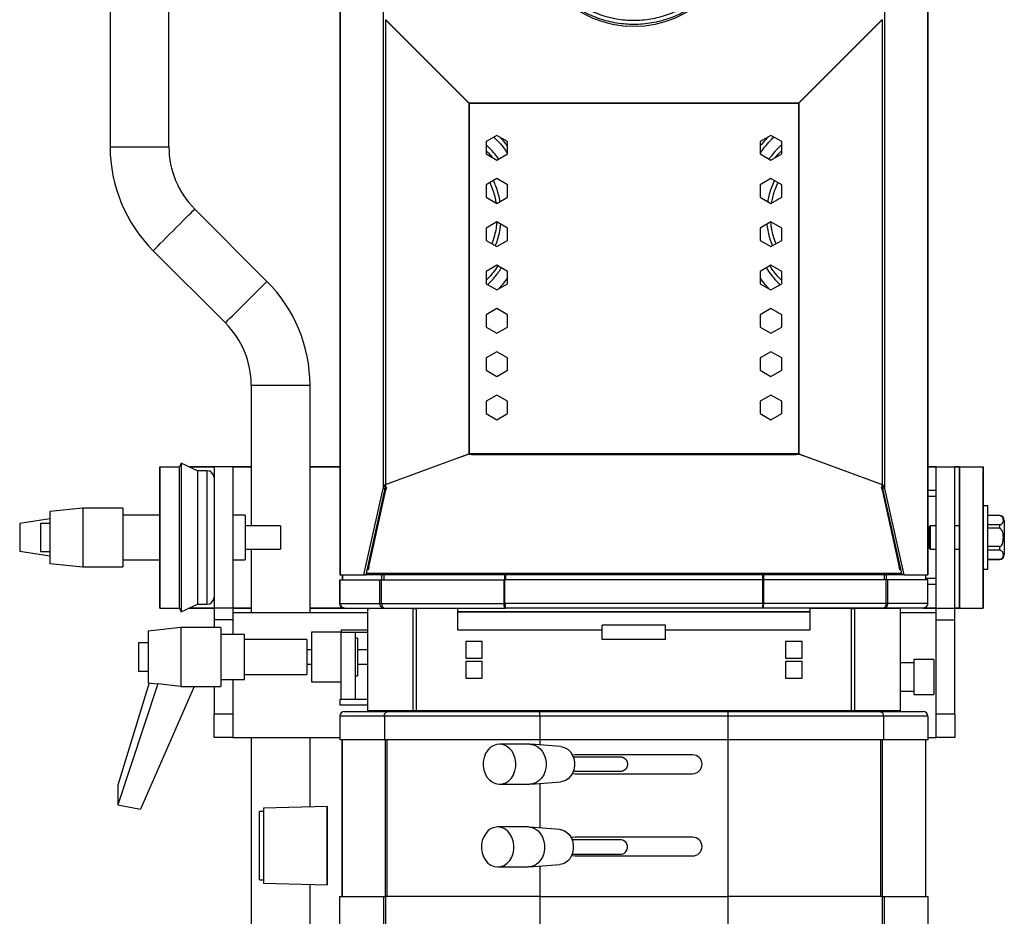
# Model space of a CAD drawing. Header units: millimetres. Extents: x 12 to 1764, y -1111 to 524.
# Tile 2 of 15: x 12 to 430, y -682 to -301. Entities that reach past the tile are written whole.
import ezdxf

# ---------------------------------------------------------------- set-up
doc = ezdxf.new("R2010")
doc.units = ezdxf.units.MM

msp = doc.modelspace()

# ---------------------------------------------------------------- linework, layer by layer
at = {"color": 7, "linetype": 'Continuous', "lineweight": 25}
for p, q in [((50.05, -156.14), (50.05, -354.72)), ((75.05, -354.72), (75.05, -156.14)), ((147.74, -182.74), (147.74, -536.74)), ((147.93, -182.74), (147.93, -536.74)), ((397.56, -182.74), (397.56, -536.74)), ((397.74, -182.74), (397.74, -536.74)), ((166.13, -295.83), (166.13, -500.03)), ((379.36, -295.83), (379.36, -500.03)), ((167.15, -300.71), (167.15, -498.24)), ((202.58, -336.14), (167.15, -300.71)), ((167.15, -300.71), (167.29, -300.71)), ((202.72, -336.14), (167.29, -300.71)), ((378.2, -300.71), (342.77, -336.14)), ((378.34, -300.71), (342.91, -336.14)), ((378.34, -300.71), (378.2, -300.71)), ((378.34, -300.71), (378.34, -498.24)), ((202.58, -336.14), (202.72, -336.14)), ((202.58, -336.14), (202.58, -485.27)), ((202.76, -336.23), (342.73, -336.23)), ((202.77, -336.24), (202.77, -485.24)), ((342.72, -336.24), (202.77, -336.24)), ((342.72, -336.24), (342.72, -485.24)), ((342.91, -336.14), (342.77, -336.14)), ((342.91, -336.14), (342.91, -485.27)), ((214.44, -349.88), (209.89, -352.51)), ((218.99, -352.51), (214.44, -349.88)), ((331.04, -349.88), (326.49, -352.51)), ((335.59, -352.51), (331.04, -349.88)), ((209.89, -352.51), (209.89, -357.76)), ((218.99, -357.76), (218.99, -352.51)), ((326.49, -352.51), (326.49, -357.76)), ((335.59, -357.76), (335.59, -352.51)), ((209.89, -357.76), (214.44, -360.39)), ((214.44, -360.39), (218.99, -357.76)), ((326.49, -357.76), (331.04, -360.39)), ((331.04, -360.39), (335.59, -357.76)), ((214.44, -368.28), (209.89, -370.91)), ((218.99, -370.91), (214.44, -368.28)), ((331.04, -368.28), (326.49, -370.91)), ((335.59, -370.91), (331.04, -368.28)), ((209.89, -370.91), (209.89, -376.16)), ((218.99, -376.16), (218.99, -370.91)), ((326.49, -371.31), (326.68, -370.8)), ((326.49, -370.91), (326.49, -376.16)), ((335.59, -376.16), (335.59, -370.91)), ((209.89, -376.16), (214.44, -378.79)), ((214.44, -378.79), (218.99, -376.16)), ((326.49, -376.16), (331.04, -378.79)), ((331.04, -378.79), (335.59, -376.16)), ((116.74, -411.94), (86.03, -381.23)), ((214.44, -386.68), (209.89, -389.31)), ((209.89, -389.31), (209.89, -394.56)), ((218.99, -389.31), (214.44, -386.68)), ((218.99, -394.56), (218.99, -389.31)), ((331.04, -386.68), (326.49, -389.31)), ((326.49, -389.31), (326.49, -394.56)), ((335.59, -389.31), (331.04, -386.68)), ((335.59, -394.56), (335.59, -389.31)), ((209.89, -394.56), (214.44, -397.19)), ((214.44, -397.19), (218.99, -394.56)), ((326.49, -394.56), (331.04, -397.19)), ((331.04, -397.19), (335.59, -394.56)), ((68.35, -398.91), (99.06, -429.62)), ((214.44, -405.08), (209.89, -407.71)), ((218.99, -407.71), (214.44, -405.08)), ((331.04, -405.08), (326.49, -407.71)), ((335.59, -407.71), (331.04, -405.08)), ((209.89, -407.71), (209.89, -412.96)), ((218.99, -412.96), (218.99, -407.71)), ((326.49, -407.71), (326.49, -412.96)), ((335.59, -412.96), (335.59, -407.71)), ((209.89, -412.96), (214.44, -415.59)), ((214.44, -415.59), (218.99, -412.96)), ((326.49, -412.96), (331.04, -415.59)), ((331.04, -415.59), (335.59, -412.96)), ((214.44, -423.48), (209.89, -426.11)), ((209.89, -426.11), (209.89, -431.36)), ((218.99, -426.11), (214.44, -423.48)), ((218.99, -431.36), (218.99, -426.11)), ((331.04, -423.48), (326.49, -426.11)), ((326.49, -426.11), (326.49, -431.36)), ((335.59, -426.11), (331.04, -423.48)), ((335.59, -431.36), (335.59, -426.11)), ((209.89, -431.36), (214.44, -433.99)), ((214.44, -433.99), (218.99, -431.36)), ((326.49, -431.36), (331.04, -433.99)), ((331.04, -433.99), (335.59, -431.36)), ((214.44, -441.88), (209.89, -444.51)), ((218.99, -444.51), (214.44, -441.88)), ((331.04, -441.88), (326.49, -444.51)), ((335.59, -444.51), (331.04, -441.88)), ((209.89, -444.51), (209.89, -449.76)), ((218.99, -449.76), (218.99, -444.51)), ((326.49, -444.51), (326.49, -449.76)), ((335.59, -449.76), (335.59, -444.51)), ((209.89, -449.76), (214.44, -452.39)), ((214.44, -452.39), (218.99, -449.76)), ((326.49, -449.76), (331.04, -452.39)), ((331.04, -452.39), (335.59, -449.76)), ((110.05, -456.14), (110.05, -515.84)), ((135.05, -552.84), (135.05, -456.14)), ((214.44, -460.28), (209.89, -462.91)), ((218.99, -462.91), (214.44, -460.28)), ((331.04, -460.28), (326.49, -462.91)), ((335.59, -462.91), (331.04, -460.28)), ((209.89, -462.91), (209.89, -468.16)), ((218.99, -468.16), (218.99, -462.91)), ((326.49, -462.91), (326.49, -468.16)), ((335.59, -468.16), (335.59, -462.91)), ((209.89, -468.16), (214.44, -470.79)), ((214.44, -470.79), (218.99, -468.16)), ((326.49, -468.16), (331.04, -470.79)), ((331.04, -470.79), (335.59, -468.16)), ((167.15, -498.24), (202.58, -485.27)), ((202.01, -485.58), (201.99, -485.53)), ((202, -485.53), (202.72, -485.27)), ((202.01, -485.58), (202.01, -485.53)), ((203.74, -485.58), (202.01, -485.58)), ((202.58, -485.27), (202.72, -485.27)), ((342.72, -485.24), (202.77, -485.24)), ((203.74, -485.58), (203.74, -485.22)), ((203.74, -485.58), (341.74, -485.58)), ((341.74, -485.58), (341.74, -485.22)), ((343.48, -485.58), (341.74, -485.58)), ((342.91, -485.27), (342.77, -485.27)), ((342.77, -485.27), (343.49, -485.53)), ((342.91, -485.27), (378.34, -498.24)), ((343.49, -485.53), (343.48, -485.58)), ((343.48, -485.58), (343.48, -485.53)), ((80.29, -489.23), (79.54, -490.84)), ((87.18, -492.45), (80.29, -489.23)), ((80.29, -489.23), (80.29, -552.44)), ((71.24, -490.84), (71.24, -550.84)), ((71.24, -490.84), (79.54, -490.84)), ((71.24, -550.84), (71.24, -490.84)), ((79.44, -491.04), (79.44, -550.63)), ((83.73, -490.84), (94.24, -490.84)), ((94.24, -490.84), (83.73, -490.84)), ((91.24, -492.45), (87.18, -492.45)), ((87.18, -492.45), (87.18, -549.23)), ((102.24, -490.84), (94.24, -490.84)), ((94.24, -490.84), (94.24, -550.84)), ((102.24, -490.84), (102.24, -550.84)), ((102.24, -490.84), (110.05, -490.84)), ((110.05, -490.84), (102.24, -490.84)), ((135.05, -490.84), (147.74, -490.84)), ((401.24, -490.84), (397.74, -490.84)), ((397.74, -490.84), (401.24, -490.84)), ((401.24, -550.84), (401.24, -490.84)), ((401.24, -490.84), (409.24, -490.84)), ((409.24, -550.84), (409.24, -490.84)), ((411.24, -490.84), (409.24, -490.84)), ((409.24, -490.84), (411.24, -490.84)), ((411.24, -490.84), (411.24, -550.84)), ((411.24, -490.84), (421.24, -490.84)), ((411.24, -550.84), (411.24, -490.84)), ((421.24, -550.84), (421.24, -490.84)), ((421.24, -490.84), (421.24, -550.84)), ((158, -536.74), (166.13, -500.03)), ((158.86, -536.74), (167, -500.03)), ((160.04, -533.47), (167.34, -500.56)), ((166.13, -500.03), (167, -500.03)), ((167.34, -500.2), (167, -499.91)), ((167.06, -499.31), (167.59, -499.42)), ((167.15, -498.24), (167.28, -498.24)), ((167.51, -499.4), (167.34, -500.2)), ((167.59, -499.42), (167.34, -500.56)), ((167.34, -500.56), (167.34, -500.2)), ((378.03, -499.39), (378.43, -499.31)), ((378.28, -500.54), (378.03, -499.39)), ((378.28, -500.18), (378.1, -499.38)), ((378.34, -498.24), (378.21, -498.24)), ((378.49, -500), (378.28, -500.18)), ((378.28, -500.54), (378.28, -500.18)), ((378.28, -500.54), (385.57, -533.45)), ((379.36, -500.03), (378.49, -500.03)), ((378.49, -500.03), (386.63, -536.74)), ((379.36, -500.03), (387.49, -536.74)), ((401.24, -500.84), (397.74, -500.84)), ((401.24, -503.34), (397.74, -503.34)), ((38.44, -508.34), (24.44, -509.84)), ((24.44, -509.84), (24.44, -531.84)), ((55.44, -508.34), (38.44, -508.34)), ((38.44, -508.34), (38.44, -533.34)), ((55.44, -508.34), (55.44, -533.34)), ((423.24, -507.34), (421.24, -507.34)), ((423.24, -534.34), (423.24, -507.34)), ((24.44, -512.85), (11.61, -514.84)), ((11.61, -514.84), (11.61, -526.84)), ((24.44, -514.84), (20.44, -514.84)), ((20.44, -514.84), (20.44, -526.84)), ((71.24, -511.34), (55.44, -511.34)), ((107.44, -511.34), (102.24, -511.34)), ((107.44, -511.34), (107.44, -530.34)), ((428.14, -511.49), (423.24, -511.49)), ((428.14, -511.53), (423.24, -511.53)), ((430.24, -513.59), (430.24, -528.09)), ((122.44, -515.84), (107.44, -515.84)), ((122.44, -515.84), (122.44, -525.84)), ((398.74, -515.84), (398.24, -516.33)), ((398.24, -516.33), (398.24, -525.34)), ((401.24, -515.84), (398.74, -515.84)), ((398.74, -515.84), (398.74, -525.84)), ((411.24, -515.84), (409.24, -515.84)), ((428.14, -515.42), (423.24, -515.42)), ((428.14, -516.94), (423.24, -516.94)), ((428.14, -515.42), (428.14, -516.94)), ((24.44, -528.83), (11.61, -526.84)), ((20.44, -526.84), (24.44, -526.84)), ((107.44, -525.84), (122.44, -525.84)), ((110.05, -525.84), (110.05, -552.84)), ((398.24, -525.34), (398.74, -525.84)), ((398.74, -525.84), (401.24, -525.84)), ((409.24, -525.84), (411.24, -525.84)), ((428.14, -524.73), (423.24, -524.73)), ((428.14, -526.25), (423.24, -526.25)), ((428.14, -524.73), (428.14, -526.25)), ((55.44, -530.34), (71.24, -530.34)), ((102.24, -530.34), (107.44, -530.34)), ((428.14, -530.15), (423.24, -530.15)), ((423.24, -530.19), (428.14, -530.19)), ((24.44, -531.84), (38.44, -533.34)), ((38.44, -533.34), (55.44, -533.34)), ((159.79, -534.62), (159.35, -534.53)), ((159.79, -534.26), (159.43, -534.19)), ((159.97, -533.46), (159.79, -534.26)), ((160.04, -533.47), (159.79, -534.62)), ((159.79, -534.26), (159.79, -534.62)), ((385.83, -534.59), (385.57, -533.45)), ((385.83, -534.23), (385.65, -533.43)), ((386.06, -534.19), (385.83, -534.23)), ((385.83, -534.23), (385.83, -534.59)), ((386.14, -534.53), (385.83, -534.59)), ((421.24, -534.34), (423.24, -534.34)), ((147.74, -536.74), (147.93, -536.74)), ((147.74, -538.84), (147.81, -538.84)), ((147.74, -548.84), (147.74, -538.84)), ((147.81, -548.84), (147.81, -538.84)), ((147.81, -538.84), (164.74, -538.84)), ((147.93, -536.74), (158, -536.74)), ((148.74, -536.74), (148.74, -538.84)), ((158, -536.74), (158.86, -536.74)), ((386.63, -536.74), (158.86, -536.74)), ((164.74, -538.84), (165.45, -538.84)), ((164.74, -548.84), (164.74, -538.84)), ((165.45, -548.84), (165.45, -538.84)), ((165.45, -538.84), (217.54, -538.84)), ((217.54, -548.84), (217.54, -538.84)), ((217.54, -538.84), (217.85, -538.84)), ((217.85, -548.84), (217.85, -538.84)), ((327.53, -538.84), (217.95, -538.84)), ((217.95, -548.84), (217.95, -538.84)), ((327.53, -548.84), (327.53, -538.84)), ((327.63, -548.84), (327.63, -538.84)), ((327.94, -538.84), (327.63, -538.84)), ((380.04, -538.84), (327.94, -538.84)), ((327.94, -548.84), (327.94, -538.84)), ((380.04, -548.84), (380.04, -538.84)), ((380.75, -538.84), (380.04, -538.84)), ((380.75, -548.84), (380.75, -538.84)), ((397.68, -538.84), (380.75, -538.84)), ((387.49, -536.74), (386.63, -536.74)), ((387.49, -536.74), (397.56, -536.74)), ((396.74, -536.74), (396.74, -538.84)), ((401.24, -538.34), (396.74, -538.34)), ((397.56, -536.74), (397.74, -536.74)), ((397.68, -548.84), (397.68, -538.84)), ((397.74, -538.84), (397.68, -538.84)), ((397.74, -548.84), (397.74, -538.84)), ((401.24, -540.84), (397.74, -540.84)), ((71.24, -550.84), (79.54, -550.84)), ((79.54, -550.84), (80.29, -552.44)), ((80.29, -552.44), (87.18, -549.23)), ((94.24, -550.84), (83.73, -550.84)), ((87.18, -549.23), (91.24, -549.23)), ((102.24, -550.84), (94.24, -550.84)), ((94.24, -550.84), (94.24, -555.84)), ((102.24, -550.84), (102.24, -555.84)), ((110.05, -550.84), (102.24, -550.84)), ((149.74, -550.84), (135.05, -550.84)), ((147.81, -548.84), (164.74, -548.84)), ((149.74, -550.84), (166.5, -550.84)), ((159.5, -551.09), (159.5, -594.59)), ((178.95, -551.09), (159.5, -551.09)), ((159.64, -551.09), (159.64, -551.04)), ((159.64, -551.04), (160.51, -551.04)), ((160.51, -551.09), (160.51, -551.04)), ((160.74, -551.04), (160.51, -551.04)), ((160.74, -551.09), (160.74, -550.84)), ((164.74, -548.84), (165.45, -548.84)), ((165.45, -548.84), (217.54, -548.84)), ((166.5, -550.84), (218.06, -550.84)), ((178.95, -594.59), (178.95, -551.09)), ((178.95, -551.09), (180.24, -551.09)), ((180.24, -550.84), (180.24, -551.09)), ((180.24, -551.09), (180.24, -594.59)), ((197.74, -551.09), (180.24, -551.09)), ((197.74, -551.09), (197.74, -560.09)), ((197.74, -552.34), (347.74, -552.34)), ((347.74, -552.54), (197.74, -552.54)), ((217.54, -548.84), (217.85, -548.84)), ((217.83, -549.34), (217.99, -549.34)), ((327.53, -548.84), (217.95, -548.84)), ((327.43, -550.84), (218.06, -550.84)), ((378.99, -550.84), (327.43, -550.84)), ((327.66, -549.34), (327.5, -549.34)), ((327.94, -548.84), (327.63, -548.84)), ((380.04, -548.84), (327.94, -548.84)), ((347.74, -560.09), (347.74, -551.09)), ((365.24, -551.09), (347.74, -551.09)), ((365.24, -551.09), (365.24, -550.84)), ((365.24, -594.59), (365.24, -551.09)), ((365.24, -551.09), (366.54, -551.09)), ((366.54, -551.09), (366.54, -594.59)), ((385.99, -551.09), (366.54, -551.09)), ((395.74, -550.84), (378.99, -550.84)), ((380.75, -548.84), (380.04, -548.84)), ((397.68, -548.84), (380.75, -548.84)), ((384.74, -550.84), (384.74, -551.09)), ((384.98, -551.04), (384.74, -551.04)), ((384.98, -551.09), (384.98, -551.04)), ((385.84, -551.04), (384.98, -551.04)), ((385.84, -551.09), (385.84, -551.04)), ((385.99, -551.09), (385.99, -594.59)), ((401.24, -550.84), (395.77, -550.84)), ((401.24, -550.84), (409.24, -550.84)), ((401.24, -555.84), (401.24, -550.84)), ((409.24, -555.84), (409.24, -550.84)), ((411.24, -550.84), (409.24, -550.84)), ((411.24, -550.84), (421.24, -550.84)), ((102.24, -555.84), (94.24, -555.84)), ((94.24, -555.84), (94.24, -559.14)), ((159.5, -552.84), (102.24, -552.84)), ((102.24, -555.84), (102.24, -562.14)), ((401.24, -552.84), (385.99, -552.84)), ((401.24, -555.84), (409.24, -555.84)), ((401.24, -595.84), (401.24, -555.84)), ((409.24, -595.84), (409.24, -555.84)), ((80.18, -559.14), (66.18, -560.64)), ((66.18, -560.64), (66.18, -582.64)), ((97.18, -559.14), (80.18, -559.14)), ((80.18, -559.14), (80.18, -584.14)), ((97.18, -559.14), (97.18, -584.14)), ((148.24, -560.14), (148.24, -561.14)), ((148.24, -560.14), (159.5, -560.14)), ((197.74, -560.09), (259.24, -560.09)), ((259.24, -564.14), (259.24, -558.14)), ((286.24, -558.14), (259.24, -558.14)), ((286.24, -564.14), (286.24, -558.14)), ((286.24, -560.09), (347.74, -560.09)), ((107.18, -562.14), (97.18, -562.14)), ((107.18, -581.14), (107.18, -562.14)), ((133.68, -564.14), (107.18, -564.14)), ((133.68, -564.14), (133.68, -565.59)), ((148.18, -561.14), (135.68, -561.14)), ((135.68, -561.14), (135.68, -582.14)), ((148.18, -561.14), (148.18, -589.64)), ((148.24, -561.14), (148.18, -561.14)), ((148.24, -561.14), (159.5, -561.14)), ((154.18, -561.14), (154.18, -589.64)), ((155.18, -563.64), (154.18, -563.64)), ((155.18, -563.64), (155.18, -579.64)), ((201.24, -565.09), (201.24, -572.09)), ((208.24, -565.09), (201.24, -565.09)), ((208.24, -572.09), (208.24, -565.09)), ((286.24, -564.14), (259.24, -564.14)), ((344.24, -565.09), (337.24, -565.09)), ((337.24, -565.09), (337.24, -572.09)), ((344.24, -572.09), (344.24, -565.09)), ((66.18, -565.64), (62.18, -565.64)), ((62.18, -565.64), (62.18, -577.64)), ((133.68, -565.59), (133.68, -579.14)), ((135.68, -568.64), (133.68, -568.64)), ((159.5, -568.64), (155.18, -568.64)), ((201.24, -572.09), (208.24, -572.09)), ((337.24, -572.09), (344.24, -572.09)), ((400.24, -572.64), (391.74, -572.64)), ((391.74, -572.64), (391.74, -587.64)), ((400.24, -572.64), (400.24, -587.64)), ((62.18, -577.64), (66.18, -577.64)), ((133.68, -574.64), (135.68, -574.64)), ((155.18, -574.64), (159.5, -574.64)), ((201.24, -573.59), (201.24, -580.59)), ((208.24, -573.59), (201.24, -573.59)), ((208.24, -580.59), (208.24, -573.59)), ((344.24, -573.59), (337.24, -573.59)), ((337.24, -573.59), (337.24, -580.59)), ((344.24, -580.59), (344.24, -573.59)), ((391.74, -574.14), (385.99, -574.14)), ((97.18, -581.14), (107.18, -581.14)), ((102.24, -581.14), (102.24, -595.84)), ((107.18, -579.14), (133.68, -579.14)), ((154.18, -579.64), (155.18, -579.64)), ((201.24, -580.59), (208.24, -580.59)), ((337.24, -580.59), (344.24, -580.59)), ((66.73, -582.69), (53.35, -626.16)), ((70.28, -583.02), (53.35, -634.42)), ((85.77, -584.13), (63.01, -636.3)), ((66.18, -582.64), (70.1, -583.06)), ((80.18, -584.14), (70.28, -583.02)), ((85.77, -584.14), (97.18, -584.14)), ((94.24, -584.14), (94.24, -595.84)), ((135.68, -582.14), (148.18, -582.14)), ((147.74, -589.64), (147.74, -592.14)), ((159.5, -589.64), (147.74, -589.64)), ((154.18, -589.64), (148.18, -589.64)), ((385.99, -586.14), (391.74, -586.14)), ((391.74, -587.64), (400.24, -587.64)), ((159.5, -592.14), (147.74, -592.14)), ((94.24, -595.84), (102.24, -595.84)), ((94.24, -605.84), (94.24, -595.84)), ((102.24, -595.84), (102.24, -605.84)), ((166.65, -596.84), (147.74, -596.84)), ((147.74, -596.84), (147.74, -606.84)), ((149.74, -594.84), (168.1, -594.84)), ((178.95, -594.59), (159.5, -594.59)), ((160.74, -594.84), (160.74, -594.59)), ((232.74, -596.84), (166.65, -596.84)), ((166.65, -596.84), (166.65, -606.84)), ((168.1, -594.84), (232.74, -594.84)), ((180.24, -594.59), (178.95, -594.59)), ((179.47, -594.84), (179.47, -594.59)), ((365.24, -594.59), (180.24, -594.59)), ((181.74, -594.59), (181.74, -594.84)), ((232.74, -596.84), (232.74, -594.84)), ((232.74, -594.84), (312.74, -594.84)), ((232.74, -596.84), (232.74, -606.84)), ((312.74, -596.84), (232.74, -596.84)), ((312.74, -594.84), (377.39, -594.84)), ((312.74, -594.84), (312.74, -596.84)), ((378.84, -596.84), (312.74, -596.84)), ((312.74, -596.84), (312.74, -606.84)), ((363.74, -594.84), (363.74, -594.59)), ((366.54, -594.59), (365.24, -594.59)), ((366.02, -594.59), (366.02, -594.84)), ((385.99, -594.59), (366.54, -594.59)), ((377.39, -594.84), (395.74, -594.84)), ((378.84, -596.84), (378.84, -606.84)), ((397.74, -596.84), (378.84, -596.84)), ((384.74, -594.59), (384.74, -594.84)), ((397.74, -596.84), (397.74, -606.84)), ((401.24, -595.84), (409.24, -595.84)), ((401.24, -605.84), (401.24, -595.84)), ((409.24, -595.84), (409.24, -605.84)), ((102.24, -605.84), (94.24, -605.84)), ((102.24, -605.84), (147.74, -605.84)), ((110.05, -605.84), (110.05, -767.54)), ((135.05, -635.32), (135.05, -605.84)), ((166.65, -606.84), (147.74, -606.84)), ((148.74, -606.84), (148.74, -673.51)), ((148.76, -673.51), (148.76, -606.84)), ((232.74, -606.84), (166.65, -606.84)), ((312.74, -606.84), (232.74, -606.84)), ((378.84, -606.84), (312.74, -606.84)), ((397.74, -606.84), (378.84, -606.84)), ((396.73, -606.84), (396.73, -673.51)), ((396.74, -606.84), (396.74, -673.51)), ((397.74, -605.84), (401.24, -605.84)), ((409.24, -605.84), (401.24, -605.84)), ((228.48, -608.71), (215.62, -608.71)), ((241.72, -609.72), (228.92, -608.72)), ((247.74, -613.24), (246.63, -613.4)), ((267.6, -614.21), (246.97, -614.21)), ((297.74, -613.24), (247.74, -613.24)), ((246.6, -621.07), (247.74, -621.24)), ((246.97, -620.21), (267.6, -620.21)), ((247.74, -621.24), (297.74, -621.24)), ((53.35, -626.16), (53.35, -634.42)), ((215.62, -625.71), (228.48, -625.71)), ((228.92, -625.69), (241.72, -624.69)), ((53.35, -634.42), (63.01, -636.3)), ((142.29, -635.13), (115.29, -635.84)), ((115.29, -637.34), (113.59, -637.34)), ((227.88, -643.91), (214.85, -643.91)), ((241.28, -644.92), (228.31, -643.92)), ((297.74, -648.24), (247.74, -648.24)), ((267.53, -649.41), (246.51, -649.41)), ((246.51, -655.41), (267.53, -655.41)), ((247.74, -656.24), (297.74, -656.24)), ((214.85, -660.91), (227.88, -660.91)), ((229.23, -660.74), (227.88, -660.91)), ((228.31, -660.89), (241.28, -659.89)), ((242.1, -659.76), (241.28, -659.89)), ((113.59, -666.34), (115.29, -666.34)), ((115.29, -667.84), (142.29, -668.54)), ((135.05, -703.25), (135.05, -668.35)), ((147.76, -673.51), (166.37, -673.51)), ((147.76, -690.25), (147.76, -673.51)), ((166.37, -673.51), (167.09, -673.51)), ((166.37, -943.51), (166.37, -673.51)), ((167.09, -673.51), (167.09, -943.51)), ((232.74, -673.51), (167.09, -673.51)), ((232.74, -673.51), (232.74, -691.01)), ((232.74, -673.51), (312.74, -673.51)), ((312.74, -673.51), (312.74, -691.01)), ((378.4, -673.51), (312.74, -673.51)), ((378.4, -943.51), (378.4, -673.51)), ((378.4, -673.51), (379.11, -673.51)), ((379.11, -673.51), (379.11, -943.51)), ((379.11, -673.51), (397.73, -673.51)), ((397.73, -673.51), (397.73, -943.51))]:
    msp.add_line(p, q, dxfattribs=at)
at = {"color": 8, "linetype": 'Continuous', "lineweight": 25}
for p, q in [((50.05, -354.72), (75.05, -354.72)), ((110.05, -456.14), (135.05, -456.14)), ((195.63, -487.87), (202.01, -485.58)), ((343.48, -485.58), (349.86, -487.87)), ((91.24, -492.45), (91.24, -549.23)), ((147.74, -490.84), (135.05, -490.84)), ((166.96, -500.2), (167.34, -500.2)), ((378.52, -500.18), (378.28, -500.18)), ((428.14, -511.49), (428.14, -511.53)), ((428.14, -530.15), (428.14, -530.19)), ((148.81, -536.74), (148.81, -538.84)), ((386.48, -536.1), (159, -536.1)), ((165.48, -536.74), (165.48, -538.84)), ((166.38, -536.74), (166.38, -538.84)), ((217.68, -536.74), (217.68, -538.84)), ((218.12, -536.74), (218.12, -538.84)), ((327.37, -536.74), (327.37, -538.84)), ((327.8, -536.74), (327.8, -538.84)), ((379.11, -536.74), (379.11, -538.84)), ((380.01, -536.74), (380.01, -538.84)), ((396.68, -536.74), (396.68, -538.84)), ((83.73, -550.84), (94.24, -550.84)), ((102.24, -550.84), (110.05, -550.84)), ((135.05, -550.84), (149.74, -550.84)), ((395.83, -550.84), (401.24, -550.84)), ((409.24, -550.84), (411.24, -550.84)), ((167.12, -673.51), (167.12, -606.84)), ((167.78, -606.84), (167.78, -673.51)), ((232.74, -606.84), (232.74, -609.02)), ((312.74, -606.84), (312.74, -673.51)), ((377.71, -673.51), (377.71, -606.84)), ((378.36, -606.84), (378.36, -673.51)), ((232.74, -625.39), (232.74, -644.26)), ((232.74, -660.55), (232.74, -673.51))]:
    msp.add_line(p, q, dxfattribs=at)
at = {"color": 8, "linetype": 'Continuous', "lineweight": 25, "flags": 128}
for points in [[(68.35, -398.91), (68.48, -398.78), (68.86, -398.4), (69.47, -397.79), (70.31, -396.95), (71.35, -395.91), (72.56, -394.71), (73.89, -393.37), (75.33, -391.93), (76.82, -390.45), (78.31, -388.95), (79.78, -387.48), (81.17, -386.09), (82.45, -384.82), (83.57, -383.69), (84.51, -382.75), (85.24, -382.02), (85.74, -381.52), (86, -381.26), (86.03, -381.23)], [(99.06, -429.62), (99.19, -429.49), (99.57, -429.12), (100.18, -428.5), (101.02, -427.66), (102.06, -426.62), (103.27, -425.42), (104.61, -424.08), (106.04, -422.64), (107.53, -421.16), (109.02, -419.66), (110.49, -418.19), (111.88, -416.8), (113.16, -415.53), (114.28, -414.4), (115.22, -413.46), (115.96, -412.73), (116.45, -412.23), (116.71, -411.97), (116.74, -411.94)]]:
    msp.add_lwpolyline(points, dxfattribs=at)
at = {"color": 7, "linetype": 'Continuous', "lineweight": 25, "flags": 128}
for points in [[(212.99, -609.34), (211.7, -610.17), (210.59, -611.32), (209.7, -612.72), (209.06, -614.32), (208.71, -616.05), (208.66, -617.83), (208.92, -619.57), (209.47, -621.22), (210.29, -622.69), (211.34, -623.92), (212.58, -624.86), (213.96, -625.46), (215.4, -625.7), (216.86, -625.57), (218.26, -625.08), (219.54, -624.24), (220.66, -623.09), (221.55, -621.69), (222.19, -620.09), (222.54, -618.36), (222.58, -616.59), (222.32, -614.84), (221.77, -613.19), (220.95, -611.72), (219.9, -610.49), (218.66, -609.56), (217.29, -608.95), (215.85, -608.71), (214.39, -608.84), (212.99, -609.34)], [(228.48, -608.71), (228.7, -608.71), (230.14, -608.95), (231.51, -609.56), (232.75, -610.49), (233.81, -611.72), (234.63, -613.19), (235.18, -614.84), (235.43, -616.59), (235.39, -618.36), (235.04, -620.09), (234.4, -621.69), (233.51, -623.09), (232.39, -624.24), (231.11, -625.08)], [(241.72, -609.72), (242.28, -609.8), (243.56, -610.22), (244.74, -610.97), (245.76, -612.01), (246.58, -613.29), (247.15, -614.76), (247.44, -616.34), (247.45, -617.96), (247.18, -619.55), (246.63, -621.02), (245.83, -622.32), (244.82, -623.38), (243.65, -624.15)], [(267.6, -614.21), (268.03, -614.25), (268.83, -614.61), (269.49, -615.28), (269.92, -616.18), (270.07, -617.21), (269.92, -618.23), (269.49, -619.14), (268.83, -619.8), (268.03, -620.16), (267.6, -620.21)], [(231.11, -625.08), (229.71, -625.57), (228.48, -625.71)], [(243.65, -624.15), (242.37, -624.6), (241.72, -624.69)], [(115.29, -635.84), (115.29, -636.02), (115.29, -636.55), (115.29, -637.42), (115.29, -638.62), (115.29, -640.11), (115.28, -641.86), (115.28, -643.84), (115.28, -645.99), (115.28, -648.28), (115.28, -650.64), (115.28, -653.03), (115.28, -655.4), (115.28, -657.68), (115.28, -659.84), (115.28, -661.81), (115.29, -663.57), (115.29, -665.06), (115.29, -666.25), (115.29, -667.13), (115.29, -667.66), (115.29, -667.84)], [(142.29, -668.54), (142.29, -668.37), (142.29, -667.84), (142.29, -666.96), (142.29, -665.77), (142.29, -664.28), (142.28, -662.52), (142.28, -660.54), (142.28, -658.37), (142.28, -656.06), (142.28, -653.66), (142.28, -651.23), (142.28, -648.8), (142.28, -646.44), (142.28, -644.2), (142.28, -642.12), (142.28, -640.24), (142.29, -638.61), (142.29, -637.27), (142.29, -636.23), (142.29, -635.53), (142.29, -635.17), (142.29, -635.17), (142.3, -635.53), (142.3, -636.23), (142.3, -637.27), (142.3, -638.61), (142.3, -640.24), (142.3, -642.12), (142.3, -644.2), (142.3, -646.44), (142.31, -648.8), (142.31, -651.23), (142.31, -653.66), (142.3, -656.06), (142.3, -658.37), (142.3, -660.54), (142.3, -662.52), (142.3, -664.28), (142.3, -665.77), (142.3, -666.96), (142.3, -667.84), (142.3, -668.37), (142.29, -668.54)], [(113.59, -666.34), (113.59, -666.16), (113.59, -665.63), (113.59, -664.76), (113.59, -663.57), (113.59, -662.09), (113.58, -660.36), (113.58, -658.42), (113.58, -656.32), (113.58, -654.11), (113.58, -651.84), (113.58, -649.57), (113.58, -647.36), (113.58, -645.25), (113.58, -643.31), (113.59, -641.58), (113.59, -640.11), (113.59, -638.92), (113.59, -638.05), (113.59, -637.52), (113.59, -637.34), (113.59, -637.34)], [(213.5, -644.07), (212.11, -644.6), (210.85, -645.47), (209.76, -646.64), (208.89, -648.06), (208.29, -649.68), (207.97, -651.41), (207.95, -653.19), (208.23, -654.93), (208.8, -656.56), (209.64, -658.01), (210.7, -659.22), (211.95, -660.13), (213.32, -660.7), (214.76, -660.91), (216.2, -660.74), (217.59, -660.22), (218.85, -659.35), (219.94, -658.17), (220.81, -656.75), (221.41, -655.14), (221.73, -653.4), (221.75, -651.63), (221.47, -649.88), (220.9, -648.25), (220.06, -646.8), (218.99, -645.59), (217.75, -644.69), (216.38, -644.12), (214.94, -643.91), (213.5, -644.07)], [(227.88, -643.91), (227.96, -643.91), (229.4, -644.12), (230.78, -644.69), (232.02, -645.59), (233.09, -646.8), (233.92, -648.25), (234.49, -649.88), (234.78, -651.63), (234.76, -653.4), (234.44, -655.14), (233.83, -656.75), (232.97, -658.17), (231.88, -659.35), (230.61, -660.22), (229.23, -660.74)], [(241.28, -644.92), (241.68, -644.97), (242.97, -645.35), (244.16, -646.06), (245.2, -647.07), (246.03, -648.32), (246.63, -649.77), (246.96, -651.34), (247, -652.96), (246.76, -654.56), (246.25, -656.05), (245.48, -657.38), (244.5, -658.47), (243.36, -659.28), (242.1, -659.76)], [(247.74, -648.24), (246.51, -648.43), (246.15, -648.57)], [(246.29, -655.96), (246.51, -656.04), (247.74, -656.24)]]:
    msp.add_lwpolyline(points, dxfattribs=at)
at = {"color": 7, "linetype": 'Continuous', "lineweight": 25}
for centre, radius, start, end in [((272.74, -258.52), 45, 180.4357, 359.5643), ((112.55, -354.72), 62.5, 180, 225), ((112.55, -354.72), 37.5, 180, 225), ((72.55, -456.14), 62.5, 0, 45), ((72.55, -456.14), 37.5, 0, 45), ((71.24, -490.84), 0.001, 90, 180), ((91.24, -495.45), 3, 360, 90), ((411.24, -490.84), 0.001, 90, 180), ((421.24, -490.84), 0.001, 0, 90), ((167.85, -497.9), 2.71, 249.7054, 259.1972), ((377.75, -497.79), 2.8, 280.9028, 287.3703), ((428.14, -513.59), 2.1, 0, 90), ((428.14, -528.09), 2.1, 270, 0), ((160.55, -530.81), 2.71, 249.7063, 259.1958), ((385.04, -530.7), 2.8, 280.9005, 287.3707), ((91.24, -546.23), 3, 270, 360), ((71.24, -550.84), 0.001, 180, 270), ((411.24, -550.84), 0.001, 180, 270), ((421.24, -550.84), 0.001, 270, 0), ((149.74, -596.84), 2, 90, 180), ((395.74, -596.84), 2, 0, 90), ((297.74, -617.24), 4, 270, 90), ((297.74, -652.24), 4, 270, 90), ((267, -652.42), 3.06, 325.8817, 79.9278), ((267.45, -653.07), 2.34, 271.9763, 332.8982)]:
    msp.add_arc(centre, radius, start, end, dxfattribs=at)
for centre, major_axis, ratio, start_param, end_param in [((202.77, -326.28), (0, 9.96), 0.140541, 3.001966, 3.141593), ((202.77, -326.28), (0, 9.96), 0.040155, 3.001966, 3.141593), ((342.72, -326.28), (0, 9.96), 0.140541, 3.141593, 3.281219), ((342.72, -326.28), (0, 9.96), 0.040155, 3.141593, 3.281219), ((202.77, -488.88), (0, 3.65), 0.383864, 0, 0.139626), ((202.77, -488.88), (0, 3.65), 0.109675, 0, 0.139626), ((342.72, -488.88), (0, 3.65), 0.383864, 6.143559, 6.283185), ((342.72, -488.88), (0, 3.65), 0.109675, 6.143559, 6.283185), ((167.34, -501.86), (0, 3.65), 0.383864, 0.139626, 1.047198), ((167.34, -501.86), (0, 3.65), 0.109675, 0.139626, 1.047198), ((378.14, -501.86), (0, 3.65), 0.109675, 5.235988, 6.143559), ((378.14, -501.86), (0, 3.65), 0.383864, 5.235988, 6.143559), ((72.08, -571.43), (2, 11.63), 0.154359, 3.151397, 3.245429), ((-912.08, -571.64), (1383.81, -8.9), 0.006343, 5.511995, 5.517806)]:
    msp.add_ellipse(centre, major_axis=major_axis, ratio=ratio, start_param=start_param, end_param=end_param, dxfattribs=at)
for points, knots in [([(272.74, -302.75), (273.41, -302.74), (275.33, -302.71), (278.49, -302.43), (282.2, -301.8), (285.84, -300.86), (289.39, -299.62), (292.82, -298.09), (296.11, -296.28), (299.23, -294.2), (302.17, -291.87), (304.9, -289.31), (307.4, -286.52), (309.65, -283.54), (311.65, -280.38), (313.37, -277.07), (314.8, -273.62), (315.94, -270.07), (316.77, -266.44), (317.29, -262.75), (317.5, -259.03), (317.39, -255.3), (316.96, -251.6), (316.22, -247.95), (315.18, -244.37), (313.83, -240.89), (312.19, -237.53), (310.28, -234.32), (308.1, -231.29), (305.67, -228.44), (303.01, -225.81), (300.13, -223.41), (297.06, -221.25), (293.82, -219.36), (290.43, -217.75), (286.91, -216.42), (283.3, -215.39), (279.61, -214.66), (275.87, -214.25), (272.11, -214.14), (268.35, -214.35), (264.62, -214.88), (260.96, -215.7), (257.37, -216.84), (253.89, -218.26), (250.55, -219.97), (247.36, -221.96), (244.36, -224.2), (241.55, -226.68), (238.97, -229.39), (236.62, -232.3), (234.53, -235.4), (232.71, -238.66), (231.17, -242.06), (229.92, -245.57), (228.98, -249.18), (228.35, -252.85), (228.03, -256.57), (228.02, -260.29), (228.34, -264.01), (228.96, -267.68), (229.9, -271.29), (231.14, -274.81), (232.67, -278.21), (234.49, -281.48), (236.57, -284.58), (238.91, -287.49), (241.49, -290.21), (244.3, -292.69), (247.3, -294.94), (250.48, -296.93), (253.82, -298.64), (257.29, -300.07), (260.88, -301.21), (264.54, -302.05), (268.2, -302.57), (270.95, -302.74), (272.44, -302.74), (272.74, -302.75)], [0, 0, 0, 0, 0.007106, 0.020488, 0.033873, 0.047258, 0.060642, 0.074027, 0.087411, 0.100795, 0.114179, 0.127563, 0.140946, 0.154329, 0.167712, 0.181094, 0.194476, 0.207858, 0.221239, 0.23462, 0.248001, 0.261382, 0.274763, 0.288144, 0.301526, 0.314907, 0.328288, 0.34167, 0.355051, 0.368433, 0.381816, 0.395199, 0.408582, 0.421965, 0.435349, 0.448733, 0.462117, 0.475501, 0.488886, 0.502271, 0.515655, 0.52904, 0.542425, 0.55581, 0.569194, 0.582579, 0.595963, 0.609347, 0.622731, 0.636114, 0.649497, 0.66288, 0.676262, 0.689644, 0.703026, 0.716408, 0.729789, 0.74317, 0.756551, 0.769932, 0.783313, 0.796694, 0.810075, 0.823457, 0.836838, 0.85022, 0.863602, 0.876984, 0.890367, 0.90375, 0.917133, 0.930516, 0.9439, 0.957284, 0.970669, 0.984053, 0.996736, 1, 1, 1, 1]), ([(272.74, -300.97), (272.1, -300.96), (270.24, -300.94), (267.15, -300.66), (263.52, -300.03), (259.96, -299.09), (256.49, -297.86), (253.14, -296.34), (249.93, -294.53), (246.9, -292.47), (244.05, -290.15), (241.41, -287.6), (239.01, -284.83), (236.85, -281.87), (234.96, -278.74), (233.34, -275.46), (232.01, -272.05), (230.99, -268.55), (230.27, -264.97), (229.86, -261.34), (229.77, -257.69), (230, -254.05), (230.54, -250.44), (231.39, -246.89), (232.54, -243.42), (233.99, -240.06), (235.73, -236.84), (237.74, -233.78), (240, -230.9), (242.51, -228.23), (245.24, -225.77), (248.17, -223.56), (251.28, -221.6), (254.55, -219.92), (257.96, -218.52), (261.47, -217.41), (265.07, -216.6), (268.72, -216.1), (272.4, -215.92), (276.08, -216.05), (279.74, -216.49), (283.35, -217.23), (286.88, -218.29), (290.31, -219.63), (293.6, -221.27), (296.75, -223.17), (299.71, -225.34), (302.48, -227.75), (305.03, -230.39), (307.34, -233.23), (309.4, -236.26), (311.19, -239.45), (312.69, -242.78), (313.91, -246.23), (314.81, -249.77), (315.41, -253.37), (315.7, -257.01), (315.67, -260.66), (315.32, -264.29), (314.66, -267.88), (313.69, -271.4), (312.42, -274.83), (310.86, -278.14), (309.01, -281.3), (306.9, -284.29), (304.54, -287.1), (301.95, -289.69), (299.14, -292.05), (296.13, -294.17), (292.96, -296.02), (289.63, -297.6), (286.18, -298.89), (282.64, -299.88), (279.02, -300.56), (275.71, -300.92), (273.61, -300.95), (272.74, -300.97)], [0, 0, 0, 0, 0.007108, 0.020758, 0.034412, 0.048067, 0.061721, 0.075375, 0.089029, 0.102684, 0.116339, 0.129995, 0.14365, 0.157307, 0.170963, 0.18462, 0.198277, 0.211934, 0.225592, 0.23925, 0.252908, 0.266567, 0.280225, 0.293883, 0.307541, 0.321199, 0.334857, 0.348514, 0.362171, 0.375828, 0.389485, 0.403141, 0.416796, 0.430452, 0.444107, 0.457761, 0.471416, 0.48507, 0.498724, 0.512378, 0.526032, 0.539686, 0.55334, 0.566995, 0.580649, 0.594304, 0.607958, 0.621614, 0.635269, 0.648925, 0.662581, 0.676238, 0.689895, 0.703552, 0.71721, 0.730868, 0.744526, 0.758184, 0.771842, 0.7855, 0.799159, 0.812817, 0.826475, 0.840132, 0.853789, 0.867446, 0.881103, 0.894759, 0.908415, 0.922071, 0.935726, 0.949381, 0.963035, 0.97669, 0.990344, 1, 1, 1, 1]), ([(213.19, -350.61), (213.95, -351.35), (215.51, -352.88), (217.45, -355.19), (218.55, -356.82), (218.99, -357.47)], [0, 0, 0, 0, 0.357886, 0.740091, 1, 1, 1, 1]), ([(218.99, -354.43), (218.8, -354.15), (217.9, -352.92), (216.8, -351.65), (215.86, -350.74), (215.74, -350.63)], [0, 0, 0, 0, 0.2000911, 0.9056579, 1, 1, 1, 1]), ([(329.81, -350.6), (329.37, -351.04), (328.19, -352.22), (327.15, -353.56), (326.49, -354.4)], [0, 0, 0, 0, 0.372674, 1, 1, 1, 1]), ([(326.49, -357.48), (326.78, -357.04), (327.71, -355.62), (329.51, -353.46), (331.17, -351.61), (332.16, -350.74), (332.31, -350.61)], [0, 0, 0, 0, 0.171056, 0.552326, 0.933688, 1, 1, 1, 1]), ([(215.26, -359.92), (214.72, -359.19), (213.53, -357.57), (211.73, -355.58), (210.41, -354.42), (209.89, -353.96)], [0, 0, 0, 0, 0.335405, 0.738117, 1, 1, 1, 1]), ([(335.59, -353.92), (335.58, -353.93), (334.74, -354.61), (333.24, -356.18), (331.46, -358.17), (330.54, -359.5), (330.24, -359.93)], [0, 0, 0, 0, 0.007196, 0.408151, 0.809304, 1, 1, 1, 1]), ([(209.89, -356.39), (210.23, -356.71), (211.18, -357.6), (212.01, -358.63), (212.55, -359.3)], [0, 0, 0, 0, 0.353108, 1, 1, 1, 1]), ([(332.96, -359.29), (333.4, -358.73), (334.22, -357.7), (335.16, -356.81), (335.59, -356.39)], [0, 0, 0, 0, 0.536677, 1, 1, 1, 1]), ([(211.45, -370.01), (211.63, -370.37), (212.25, -371.59), (213.04, -373.83), (213.77, -376.35), (214.03, -377.97), (214.13, -378.61)], [0, 0, 0, 0, 0.134364, 0.461566, 0.788684, 1, 1, 1, 1]), ([(215.84, -377.98), (215.82, -377.79), (215.65, -376.58), (215.07, -374.4), (214.18, -371.61), (213.38, -369.9), (213.01, -369.11)], [0, 0, 0, 0, 0.06129, 0.388702, 0.716112, 1, 1, 1, 1]), ([(218.83, -370.81), (218.88, -370.94), (218.94, -371.09), (218.99, -371.26), (218.99, -371.29)], [0, 0, 0, 0, 0.819997, 1, 1, 1, 1]), ([(332.49, -369.12), (332.36, -369.37), (331.76, -370.51), (330.95, -372.7), (330.11, -375.4), (329.79, -377.2), (329.65, -377.99)], [0, 0, 0, 0, 0.093225, 0.420276, 0.747418, 1, 1, 1, 1]), ([(331.35, -378.62), (331.47, -377.87), (331.76, -376.14), (332.55, -373.52), (333.32, -371.39), (333.9, -370.27), (334.03, -370.01)], [0, 0, 0, 0, 0.248211, 0.57494, 0.901675, 1, 1, 1, 1]), ([(214.45, -386.69), (214.4, -387.34), (214.26, -388.99), (213.73, -391.59), (213.07, -394.04), (212.49, -395.44), (212.29, -395.95)], [0, 0, 0, 0, 0.20405, 0.515715, 0.827371, 1, 1, 1, 1]), ([(213.84, -396.84), (214.01, -396.46), (214.57, -395.15), (215.27, -392.78), (215.89, -390.09), (216.07, -388.36), (216.14, -387.67)], [0, 0, 0, 0, 0.133152, 0.456631, 0.780183, 1, 1, 1, 1]), ([(329.33, -387.68), (329.33, -387.77), (329.41, -388.9), (329.81, -391.02), (330.54, -394.02), (331.26, -395.91), (331.61, -396.86)], [0, 0, 0, 0, 0.029843, 0.353746, 0.677656, 1, 1, 1, 1]), ([(333.2, -395.95), (332.95, -395.34), (332.35, -393.83), (331.68, -391.27), (331.19, -388.78), (331.08, -387.24), (331.04, -386.7)], [0, 0, 0, 0, 0.207494, 0.519831, 0.832108, 1, 1, 1, 1]), ([(214.87, -405.33), (214.68, -405.64), (213.94, -406.88), (212.4, -408.83), (210.92, -410.57), (210.03, -411.38), (209.89, -411.5)], [0, 0, 0, 0, 0.135896, 0.533533, 0.931278, 1, 1, 1, 1]), ([(335.59, -411.52), (335.56, -411.49), (334.76, -410.78), (333.36, -409.15), (331.72, -407.11), (330.89, -405.76), (330.62, -405.33)], [0, 0, 0, 0, 0.016443, 0.414207, 0.811778, 1, 1, 1, 1]), ([(210.55, -413.34), (210.62, -413.28), (211.5, -412.54), (213.01, -410.86), (214.92, -408.56), (215.97, -406.93), (216.42, -406.22)], [0, 0, 0, 0, 0.030407, 0.381737, 0.733234, 1, 1, 1, 1]), ([(329.06, -406.23), (329.12, -406.34), (329.75, -407.41), (331.15, -409.26), (333.04, -411.54), (334.38, -412.8), (334.95, -413.33)], [0, 0, 0, 0, 0.0405335, 0.3921579, 0.7436933, 1, 1, 1, 1]), ([(218.99, -410.42), (218.46, -411.19), (217.34, -412.83), (216.04, -414.29), (215.35, -415.06)], [0, 0, 0, 0, 0.470193, 1, 1, 1, 1]), ([(330.19, -415.1), (329.66, -414.51), (328.37, -413.08), (327.15, -411.5), (326.51, -410.48), (326.49, -410.45)], [0, 0, 0, 0, 0.40066, 0.982764, 1, 1, 1, 1]), ([(428.14, -515.42), (428.25, -515.42), (428.46, -515.41), (428.8, -515.31), (429.19, -515.1), (429.72, -514.51), (429.9, -513.54), (429.77, -512.61), (429.34, -512), (429.03, -511.76), (428.67, -511.6), (428.38, -511.53), (428.2, -511.53), (428.14, -511.53)], [0, 0, 0, 0, 0.034222, 0.068299, 0.124499, 0.222154, 0.480547, 0.754553, 0.826525, 0.898889, 0.940434, 0.982338, 1, 1, 1, 1]), ([(428.14, -524.73), (428.24, -524.72), (428.44, -524.7), (428.76, -524.53), (429.15, -524.13), (429.61, -523.18), (429.8, -522.01), (429.86, -520.37), (429.74, -518.94), (429.27, -517.72), (428.85, -517.22), (428.53, -517), (428.28, -516.94), (428.16, -516.94), (428.14, -516.94)], [0, 0, 0, 0, 0.031456, 0.064353, 0.118331, 0.210492, 0.405894, 0.500175, 0.747627, 0.87183, 0.916647, 0.961796, 0.995177, 1, 1, 1, 1]), ([(428.14, -530.15), (428.25, -530.14), (428.46, -530.13), (428.8, -530.03), (429.19, -529.82), (429.72, -529.23), (429.9, -528.26), (429.77, -527.33), (429.34, -526.73), (429.03, -526.48), (428.67, -526.32), (428.38, -526.26), (428.2, -526.25), (428.14, -526.25)], [0, 0, 0, 0, 0.034222, 0.068299, 0.124499, 0.222155, 0.480547, 0.754553, 0.826526, 0.898889, 0.940434, 0.982338, 1, 1, 1, 1]), ([(149.74, -550.84), (149.48, -550.81), (148.96, -550.75), (148.3, -550.28), (147.83, -549.62), (147.77, -549.1), (147.74, -548.84)], [0, 0, 0, 0, 0.249999, 0.5, 0.749999, 1, 1, 1, 1]), ([(147.81, -548.84), (147.84, -549.1), (147.9, -549.62), (148.35, -550.28), (148.99, -550.75), (149.49, -550.81), (149.74, -550.84)], [0, 0, 0, 0, 0.25, 0.499999, 0.750001, 1, 1, 1, 1]), ([(166.5, -550.84), (166.26, -550.81), (165.78, -550.75), (165.19, -550.28), (164.79, -549.62), (164.75, -549.1), (164.74, -548.84)], [0, 0, 0, 0, 0.250001, 0.500001, 0.75, 1, 1, 1, 1]), ([(165.45, -548.84), (165.49, -549.1), (165.58, -549.62), (165.83, -550.28), (166.15, -550.75), (166.38, -550.81), (166.5, -550.84)], [0, 0, 0, 0, 0.25, 0.499999, 0.749999, 1, 1, 1, 1]), ([(218.06, -550.84), (217.99, -550.81), (217.84, -550.75), (217.66, -550.28), (217.55, -549.62), (217.55, -549.1), (217.54, -548.84)], [0, 0, 0, 0, 0.249999, 0.500001, 0.75, 1, 1, 1, 1]), ([(217.95, -548.84), (217.96, -549.1), (217.98, -549.62), (218.01, -550.28), (218.03, -550.75), (218.05, -550.81), (218.06, -550.84)], [0, 0, 0, 0, 0.250001, 0.5, 0.750001, 1, 1, 1, 1]), ([(327.53, -548.84), (327.53, -549.1), (327.51, -549.62), (327.48, -550.28), (327.45, -550.75), (327.44, -550.81), (327.43, -550.84)], [0, 0, 0, 0, 0.250001, 0.5, 0.750001, 1, 1, 1, 1]), ([(327.43, -550.84), (327.5, -550.81), (327.64, -550.75), (327.82, -550.28), (327.94, -549.62), (327.94, -549.1), (327.94, -548.84)], [0, 0, 0, 0, 0.249999, 0.500001, 0.75, 1, 1, 1, 1]), ([(380.04, -548.84), (379.99, -549.1), (379.9, -549.62), (379.65, -550.28), (379.34, -550.75), (379.11, -550.81), (378.99, -550.84)], [0, 0, 0, 0, 0.25, 0.499999, 0.749999, 1, 1, 1, 1]), ([(378.99, -550.84), (379.23, -550.81), (379.7, -550.75), (380.3, -550.28), (380.7, -549.62), (380.74, -549.1), (380.75, -548.84)], [0, 0, 0, 0, 0.250001, 0.500001, 0.75, 1, 1, 1, 1]), ([(397.68, -548.84), (397.65, -549.1), (397.59, -549.62), (397.14, -550.28), (396.5, -550.75), (396, -550.81), (395.74, -550.84)], [0, 0, 0, 0, 0.25, 0.499999, 0.750001, 1, 1, 1, 1]), ([(395.74, -550.84), (396.01, -550.81), (396.53, -550.75), (397.19, -550.28), (397.65, -549.62), (397.71, -549.1), (397.74, -548.84)], [0, 0, 0, 0, 0.249999, 0.5, 0.749999, 1, 1, 1, 1]), ([(166.65, -596.84), (166.65, -596.71), (166.66, -596.44), (166.78, -595.94), (167.05, -595.39), (167.53, -594.93), (167.91, -594.87), (168.1, -594.84)], [0, 0, 0, 0, 0.123791, 0.24784, 0.496226, 0.747182, 1, 1, 1, 1]), ([(377.39, -594.84), (377.58, -594.87), (377.96, -594.93), (378.44, -595.39), (378.71, -595.94), (378.82, -596.44), (378.83, -596.71), (378.84, -596.84)], [0, 0, 0, 0, 0.2528182, 0.5037743, 0.7521618, 0.8762085, 1, 1, 1, 1])]:
    msp.add_open_spline(points, degree=3, knots=knots, dxfattribs=at)

doc.saveas('drawing.dxf')
